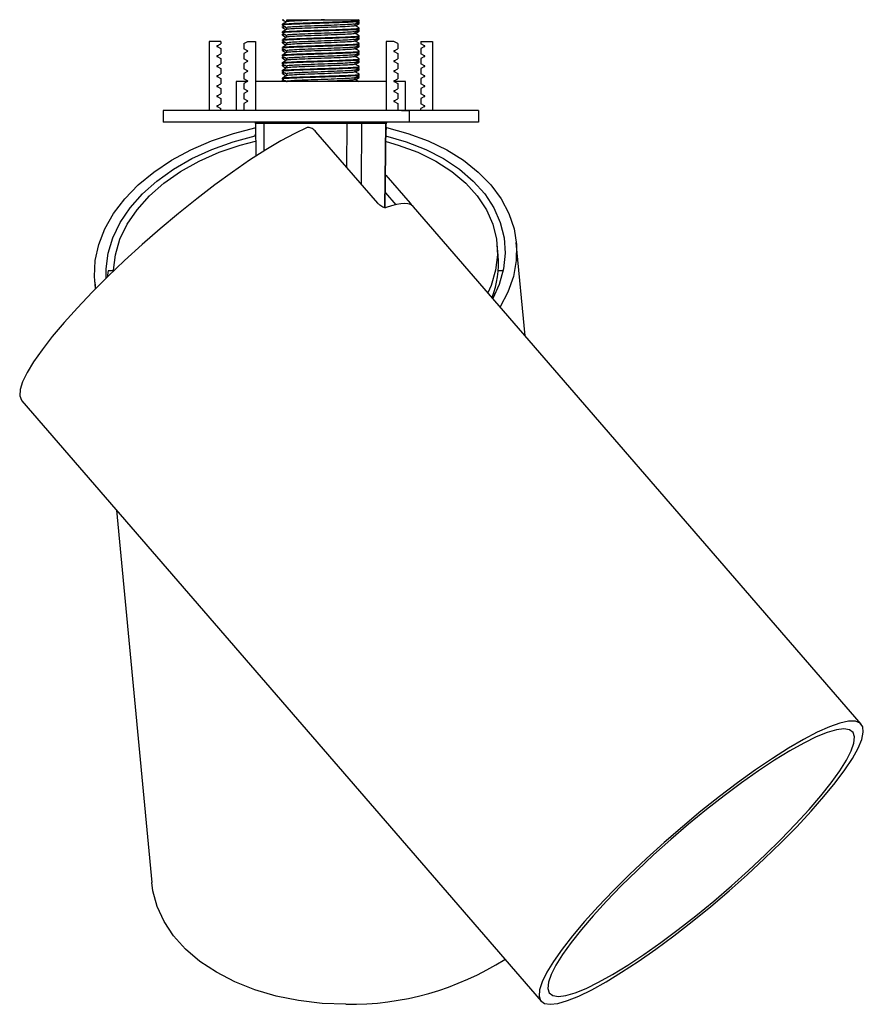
# Model space of a CAD drawing. Header units: millimetres. Extents: x 374 to 1056, y 319 to 621.
# Tile 1 of 4: x 374 to 428, y 349 to 413. Entities that reach past the tile are written whole.
import ezdxf

# ---------------------------------------------------------------- set-up
doc = ezdxf.new("R2010")
doc.units = ezdxf.units.MM
doc.linetypes.add('CENTERX2', pattern=[20.32, 12.7, -2.54, 2.54, -2.54])

msp = doc.modelspace()

# ---------------------------------------------------------------- linework, layer by layer
at = {"color": 7, "linetype": 'Continuous', "lineweight": 25}
for p, q in [((391.022, 412.889), (391.022, 412.767)), ((393.671, 412.898), (393.883, 412.898)), ((395.748, 412.862), (395.67, 412.907)), ((395.748, 412.723), (395.689, 412.757)), ((395.752, 412.796), (395.752, 412.898)), ((395.752, 412.657), (395.752, 412.719)), ((390.752, 412.608), (390.752, 412.546)), ((390.752, 412.469), (390.752, 412.407)), ((390.752, 412.108), (390.752, 412.046)), ((390.789, 412.469), (390.798, 412.472)), ((391.022, 412.389), (391.022, 412.267)), ((395.481, 412.514), (395.481, 412.637)), ((395.481, 412.014), (395.481, 412.137)), ((395.748, 412.223), (395.689, 412.257)), ((395.752, 412.296), (395.752, 412.358)), ((395.752, 412.157), (395.752, 412.219)), ((386.752, 411.498), (386.002, 411.498)), ((386.002, 411.498), (386.002, 406.998)), ((386.752, 411.498), (386.752, 411.348)), ((388.252, 411.353), (388.504, 411.498)), ((388.504, 411.498), (389.002, 411.498)), ((389.002, 411.498), (389.002, 406.998)), ((390.752, 411.969), (390.752, 411.907)), ((390.752, 411.608), (390.752, 411.546)), ((390.752, 411.469), (390.752, 411.407)), ((390.789, 411.969), (390.798, 411.972)), ((390.789, 411.469), (390.798, 411.472)), ((391.022, 411.889), (391.022, 411.767)), ((395.481, 411.514), (395.481, 411.637)), ((395.748, 411.723), (395.689, 411.757)), ((395.752, 411.796), (395.752, 411.858)), ((395.752, 411.657), (395.752, 411.719)), ((398, 411.498), (397.502, 411.498)), ((397.502, 411.498), (397.502, 406.998)), ((398.252, 411.353), (398, 411.498)), ((399.752, 411.498), (399.752, 411.348)), ((399.752, 411.498), (400.502, 411.498)), ((400.502, 411.498), (400.502, 406.998)), ((386.512, 411.21), (386.752, 411.348)), ((386.512, 411.166), (386.752, 411.028)), ((386.752, 411.028), (386.752, 410.698)), ((388.252, 411.353), (388.252, 411.023)), ((388.492, 410.885), (388.252, 411.023)), ((388.492, 410.841), (388.252, 410.703)), ((390.752, 411.108), (390.752, 411.046)), ((390.752, 410.969), (390.752, 410.907)), ((390.789, 410.969), (390.798, 410.972)), ((391.022, 411.389), (391.022, 411.267)), ((391.022, 410.889), (391.022, 410.767)), ((395.481, 411.014), (395.481, 411.137)), ((395.748, 411.223), (395.689, 411.257)), ((395.752, 411.296), (395.752, 411.358)), ((395.752, 411.157), (395.752, 411.219)), ((395.752, 410.796), (395.752, 410.858)), ((398.012, 410.885), (398.252, 411.023)), ((398.012, 410.841), (398.252, 410.703)), ((398.252, 411.353), (398.252, 411.023)), ((399.992, 411.21), (399.752, 411.348)), ((399.992, 411.166), (399.752, 411.028)), ((399.752, 411.028), (399.752, 410.698)), ((386.512, 410.56), (386.752, 410.698)), ((386.512, 410.516), (386.752, 410.378)), ((386.752, 410.378), (386.752, 410.048)), ((388.252, 410.703), (388.252, 410.373)), ((388.492, 410.235), (388.252, 410.373)), ((388.492, 410.191), (388.252, 410.053)), ((390.752, 410.608), (390.752, 410.546)), ((390.752, 410.469), (390.752, 410.407)), ((390.789, 410.469), (390.798, 410.472)), ((391.022, 410.389), (391.022, 410.267)), ((395.481, 410.514), (395.481, 410.637)), ((395.481, 410.014), (395.481, 410.137)), ((395.748, 410.723), (395.689, 410.757)), ((395.748, 410.223), (395.689, 410.257)), ((395.752, 410.657), (395.752, 410.719)), ((395.752, 410.296), (395.752, 410.358)), ((395.752, 410.157), (395.752, 410.219)), ((398.012, 410.235), (398.252, 410.373)), ((398.012, 410.191), (398.252, 410.053)), ((398.252, 410.703), (398.252, 410.373)), ((399.992, 410.56), (399.752, 410.698)), ((399.992, 410.516), (399.752, 410.378)), ((399.752, 410.378), (399.752, 410.048)), ((386.512, 409.91), (386.752, 410.048)), ((386.512, 409.866), (386.752, 409.728)), ((386.752, 409.728), (386.752, 409.398)), ((388.252, 410.053), (388.252, 409.723)), ((388.492, 409.585), (388.252, 409.723)), ((388.492, 409.541), (388.252, 409.403)), ((390.752, 410.108), (390.752, 410.046)), ((390.752, 409.969), (390.752, 409.907)), ((390.752, 409.608), (390.752, 409.546)), ((390.789, 409.969), (390.798, 409.972)), ((391.022, 409.889), (391.022, 409.767)), ((395.481, 409.514), (395.481, 409.637)), ((395.748, 409.723), (395.689, 409.757)), ((395.752, 409.796), (395.752, 409.858)), ((395.752, 409.657), (395.752, 409.719)), ((398.012, 409.585), (398.252, 409.723)), ((398.012, 409.541), (398.252, 409.403)), ((398.252, 410.053), (398.252, 409.723)), ((399.992, 409.91), (399.752, 410.048)), ((399.992, 409.866), (399.752, 409.728)), ((399.752, 409.728), (399.752, 409.398)), ((386.512, 409.26), (386.752, 409.398)), ((386.512, 409.216), (386.752, 409.078)), ((386.752, 409.078), (386.752, 408.748)), ((387.752, 408.898), (387.752, 406.998)), ((388.499, 408.898), (387.752, 408.898)), ((388.252, 409.403), (388.252, 409.073)), ((388.492, 408.935), (388.252, 409.073)), ((388.492, 408.891), (388.252, 408.753)), ((391.716, 408.898), (389.002, 408.898)), ((390.752, 409.469), (390.752, 409.407)), ((390.752, 409.108), (390.752, 409.046)), ((390.752, 408.969), (390.752, 408.907)), ((390.789, 409.469), (390.798, 409.472)), ((390.789, 408.969), (390.798, 408.972)), ((391.022, 409.389), (391.022, 409.267)), ((397.502, 408.898), (391.716, 408.898)), ((395.481, 409.014), (395.481, 409.137)), ((395.748, 409.223), (395.689, 409.257)), ((395.752, 409.296), (395.752, 409.358)), ((395.752, 409.157), (395.752, 409.219)), ((398.752, 408.898), (398.004, 408.898)), ((398.012, 408.935), (398.252, 409.073)), ((398.012, 408.891), (398.252, 408.753)), ((398.252, 409.403), (398.252, 409.073)), ((398.752, 406.998), (398.752, 408.898)), ((399.992, 409.26), (399.752, 409.398)), ((399.992, 409.216), (399.752, 409.078)), ((399.752, 409.078), (399.752, 408.748)), ((386.512, 408.61), (386.752, 408.748)), ((386.512, 408.566), (386.752, 408.428)), ((386.752, 408.428), (386.752, 408.098)), ((388.252, 408.753), (388.252, 408.423)), ((388.492, 408.285), (388.252, 408.423)), ((388.492, 408.241), (388.252, 408.103)), ((398.012, 408.285), (398.252, 408.423)), ((398.012, 408.241), (398.252, 408.103)), ((398.252, 408.753), (398.252, 408.423)), ((399.992, 408.61), (399.752, 408.748)), ((399.992, 408.566), (399.752, 408.428)), ((399.752, 408.428), (399.752, 408.098)), ((386.512, 407.96), (386.752, 408.098)), ((386.512, 407.916), (386.752, 407.778)), ((386.752, 407.778), (386.752, 407.448)), ((388.252, 408.103), (388.252, 407.773)), ((388.492, 407.635), (388.252, 407.773)), ((388.492, 407.591), (388.252, 407.453)), ((398.012, 407.635), (398.252, 407.773)), ((398.012, 407.591), (398.252, 407.453)), ((398.252, 408.103), (398.252, 407.773)), ((399.992, 407.96), (399.752, 408.098)), ((399.992, 407.916), (399.752, 407.778)), ((399.752, 407.778), (399.752, 407.448)), ((383.002, 406.998), (383.002, 406.248)), ((403.502, 406.998), (383.002, 406.998)), ((386.512, 407.31), (386.752, 407.448)), ((386.512, 407.266), (386.752, 407.128)), ((386.752, 406.998), (386.752, 407.128)), ((388.252, 407.453), (388.252, 406.998)), ((398.252, 407.453), (398.252, 406.998)), ((399.992, 407.31), (399.752, 407.448)), ((399.992, 407.266), (399.752, 407.128)), ((399.752, 406.998), (399.752, 407.128)), ((403.502, 406.998), (403.502, 406.248)), ((403.502, 406.248), (383.002, 406.248)), ((389.001, 406.158), (388.991, 406.248)), ((389.001, 406.154), (389.024, 404.031)), ((394.965, 406.153), (389.542, 406.153)), ((397.472, 406.153), (395.895, 406.153)), ((397.443, 400.691), (397.502, 406.154)), ((396.953, 400.978), (392.937, 405.623)), ((397.466, 402.808), (399.048, 400.978)), ((397.454, 401.654), (398.123, 400.88)), ((428.358, 367.122), (399.283, 400.748)), ((404.778, 397.577), (404.708, 398.32)), ((406.526, 392.371), (405.952, 398.438)), ((379.795, 396.592), (379.458, 396.592)), ((405.101, 396.592), (404.783, 396.592)), ((378.574, 395.846), (378.615, 395.419)), ((404.459, 395.092), (404.587, 395.092)), ((373.823, 388.149), (407.556, 349.135)), ((379.977, 381.032), (382.268, 356.833))]:
    msp.add_line(p, q, dxfattribs=at)
at = {"color": 7, "linetype": 'CENTERX2'}
for p, q in [((399.502, 406.998), (398.502, 406.998)), ((398.502, 406.998), (399.002, 406.998)), ((399.002, 406.998), (399.002, 406.248))]:
    msp.add_line(p, q, dxfattribs=at)
at = {"color": 8, "linetype": 'Continuous', "lineweight": 25}
for p, q in [((389.542, 406.153), (389.539, 406.248)), ((389.542, 406.153), (389.561, 404.374)), ((394.948, 403.297), (394.965, 406.153)), ((394.965, 406.153), (394.963, 406.248)), ((395.895, 406.153), (395.872, 402.229)), ((395.905, 406.248), (395.895, 406.153)), ((397.413, 400.689), (397.472, 406.153)), ((397.482, 406.248), (397.472, 406.153)), ((397.511, 405.893), (397.498, 405.78)), ((388.997, 405.363), (389.008, 405.465)), ((398.987, 400.922), (399.048, 400.978))]:
    msp.add_line(p, q, dxfattribs=at)
at = {"color": 7, "linetype": 'Continuous', "lineweight": 25, "flags": 128}
for points in [[(392.368, 405.893), (391.562, 405.516), (390.661, 405.032), (389.679, 404.447), (388.627, 403.769), (387.519, 403.007), (386.368, 402.169), (385.19, 401.267), (384, 400.313), (382.813, 399.318), (381.644, 398.295), (380.507, 397.257), (379.418, 396.218), (378.391, 395.191), (377.438, 394.189), (376.572, 393.224), (375.803, 392.31), (375.143, 391.457), (374.598, 390.677), (374.176, 389.979), (373.882, 389.373), (373.721, 388.867), (373.694, 388.466), (373.801, 388.176), (373.823, 388.149)], [(378.628, 395.433), (378.551, 396.218), (378.604, 397.257), (378.832, 398.295), (379.231, 399.318), (379.797, 400.313), (380.522, 401.267), (381.397, 402.169), (382.411, 403.007), (383.551, 403.769), (384.803, 404.447), (386.149, 405.032), (387.574, 405.516), (389.058, 405.893)], [(397.512, 406.248), (397.512, 406.246), (397.502, 406.149)], [(397.511, 405.893), (398.908, 405.516), (400.22, 405.032), (401.43, 404.447), (402.522, 403.769), (403.484, 403.007), (404.303, 402.169), (404.967, 401.267), (405.47, 400.313), (405.803, 399.318), (405.964, 398.295), (405.949, 397.257), (405.76, 396.218), (405.398, 395.191), (404.904, 394.247)], [(379.306, 396.109), (379.301, 396.712), (379.433, 397.729), (379.741, 398.738), (380.22, 399.726), (380.864, 400.678), (381.664, 401.582), (382.609, 402.425), (383.686, 403.196), (384.88, 403.884), (386.175, 404.48), (387.554, 404.975), (388.997, 405.363)], [(379.795, 396.583), (379.796, 396.626), (379.912, 397.635), (380.207, 398.637), (380.678, 399.617), (381.317, 400.561), (382.116, 401.456), (383.063, 402.287), (384.143, 403.044), (385.342, 403.715), (386.641, 404.29), (388.023, 404.761), (389.013, 405.022)], [(397.449, 405.363), (398.802, 404.975), (400.064, 404.48), (401.221, 403.884), (402.254, 403.196), (403.151, 402.425), (403.899, 401.582), (404.488, 400.678), (404.909, 399.726), (405.158, 398.738), (405.23, 397.729), (405.125, 396.712), (404.844, 395.7), (404.435, 394.79)], [(397.49, 404.988), (398.283, 404.761), (399.554, 404.29), (400.719, 403.715), (401.761, 403.044), (402.665, 402.287), (403.417, 401.456), (404.007, 400.561), (404.426, 399.617), (404.668, 398.637), (404.73, 397.635), (404.61, 396.626), (404.31, 395.624), (404.111, 395.165)], [(399.283, 400.748), (399.221, 400.809), (399.081, 400.89), (398.905, 400.939), (398.694, 400.956), (398.447, 400.939), (398.167, 400.89), (397.853, 400.809), (397.508, 400.695)], [(408.146, 348.928), (408.648, 348.988), (409.271, 349.167), (410.007, 349.463), (410.847, 349.872), (411.779, 350.388), (412.793, 351.006), (413.873, 351.716), (415.007, 352.51), (416.179, 353.377), (417.374, 354.306), (418.577, 355.285), (419.772, 356.301), (420.943, 357.341), (422.076, 358.391), (423.154, 359.438), (424.165, 360.468), (425.095, 361.467), (425.932, 362.422), (426.665, 363.322), (427.284, 364.154), (427.782, 364.907), (428.152, 365.572), (428.389, 366.14), (428.489, 366.604), (428.453, 366.957), (428.28, 367.195), (427.972, 367.315), (427.533, 367.315), (426.97, 367.195), (426.289, 366.957), (425.5, 366.604), (424.612, 366.14), (423.638, 365.572), (422.589, 364.907), (421.48, 364.154), (420.325, 363.322), (419.14, 362.422), (417.939, 361.467), (416.738, 360.468), (415.553, 359.438), (414.399, 358.391), (413.292, 357.341), (412.245, 356.301), (411.273, 355.285), (410.388, 354.306), (409.602, 353.377), (408.925, 352.51), (408.366, 351.716), (407.931, 351.006), (407.627, 350.388), (407.458, 349.872), (407.426, 349.463), (407.531, 349.167), (407.772, 348.988), (408.146, 348.928)], [(408.681, 349.429), (409.165, 349.488), (409.768, 349.664), (410.482, 349.954), (411.297, 350.355), (412.202, 350.861), (413.185, 351.465), (414.232, 352.159), (415.33, 352.934), (416.463, 353.779), (417.617, 354.683), (418.775, 355.634), (419.922, 356.618), (421.042, 357.623), (422.121, 358.634), (423.143, 359.639), (424.096, 360.623), (424.965, 361.574), (425.739, 362.478), (426.409, 363.323), (426.964, 364.098), (427.397, 364.792), (427.702, 365.397), (427.876, 365.902), (427.916, 366.303), (427.821, 366.593), (427.592, 366.769), (427.233, 366.828), (426.749, 366.769), (426.146, 366.593), (425.432, 366.303), (424.617, 365.902), (423.712, 365.397), (422.73, 364.792), (421.682, 364.098), (420.584, 363.323), (419.451, 362.478), (418.298, 361.574), (417.14, 360.623), (415.993, 359.639), (414.872, 358.634), (413.793, 357.623), (412.771, 356.618), (411.819, 355.634), (410.95, 354.683), (410.175, 353.779), (409.506, 352.934), (408.951, 352.159), (408.518, 351.465), (408.212, 350.861), (408.038, 350.355), (407.999, 349.954), (408.094, 349.664), (408.322, 349.488), (408.681, 349.429)], [(394.882, 348.928), (393.331, 348.988), (391.813, 349.167), (390.35, 349.463), (388.959, 349.872), (387.66, 350.388), (386.469, 351.006), (385.402, 351.716), (384.472, 352.51), (383.692, 353.377), (383.072, 354.306), (382.62, 355.285), (382.342, 356.301), (382.268, 356.833)]]:
    msp.add_lwpolyline(points, dxfattribs=at)
at = {"color": 7, "linetype": 'Continuous', "lineweight": 25}
for centre, radius, start, end in [((386.524, 411.188), 0.025, 120, 240), ((388.479, 410.863), 0.025, 300, 60), ((398.024, 410.863), 0.025, 120, 240), ((399.979, 411.188), 0.025, 300, 60), ((386.524, 410.538), 0.025, 120, 240), ((388.479, 410.213), 0.025, 300, 60), ((398.024, 410.213), 0.025, 120, 240), ((399.979, 410.538), 0.025, 300, 60), ((386.524, 409.888), 0.025, 120, 240), ((388.479, 409.563), 0.025, 300, 60), ((398.024, 409.563), 0.025, 120, 240), ((399.979, 409.888), 0.025, 300, 60), ((386.524, 409.238), 0.025, 120, 240), ((388.479, 408.913), 0.025, 300, 60), ((398.024, 408.913), 0.025, 120, 240), ((399.979, 409.238), 0.025, 300, 60), ((386.524, 408.588), 0.025, 120, 240), ((388.479, 408.263), 0.025, 300, 60), ((398.024, 408.263), 0.025, 120, 240), ((399.979, 408.588), 0.025, 300, 60), ((386.524, 407.938), 0.025, 120, 240), ((388.479, 407.613), 0.025, 300, 60), ((398.024, 407.613), 0.025, 120, 240), ((399.979, 407.938), 0.025, 300, 60), ((386.524, 407.288), 0.025, 120, 240), ((399.979, 407.288), 0.025, 300, 60), ((398.883, 397.068), 5.917, 338.1046, 4.93458), ((395.146, 367.737), 18.811, 269.19601, 302.35171)]:
    msp.add_arc(centre, radius, start, end, dxfattribs=at)
at = {"color": 8, "linetype": 'Continuous', "lineweight": 25}
for centre, major_axis, start_param, end_param in [((389.751, 406.148), (0.75, -0.005), 1.853972, 3.141356), ((396.752, 406.148), (0.75, 0.005), 6.000086, 6.28342)]:
    msp.add_ellipse(centre, major_axis=major_axis, ratio=0.00396, start_param=start_param, end_param=end_param, dxfattribs=at)
at = {"color": 7, "linetype": 'Continuous', "lineweight": 25}
msp.add_ellipse((395.175, 406.148), major_axis=(0.75, 0.003), ratio=0.00721, start_param=0.282969, end_param=1.853689, dxfattribs=at)
for points, knots in [([(390.755, 412.902), (390.8, 412.876), (390.884, 412.828), (390.967, 412.78), (391.006, 412.757)], [0, 0, 0, 0, 0.541084, 1, 1, 1, 1]), ([(391.026, 412.769), (390.981, 412.743), (390.891, 412.691), (390.8, 412.639), (390.755, 412.612)], [0, 0, 0, 0, 0.499963, 1, 1, 1, 1]), ([(390.776, 412.898), (390.769, 412.898), (390.76, 412.898), (390.847, 412.898), (390.861, 412.898)], [0, 0, 0, 0, 0.842454, 1, 1, 1, 1]), ([(390.79, 412.608), (390.779, 412.611), (390.727, 412.625), (391.022, 412.648), (391.642, 412.68), (392.537, 412.711), (393.531, 412.742), (394.489, 412.773), (395.245, 412.805), (395.699, 412.833), (395.709, 412.851), (395.713, 412.858)], [0, 0, 0, 0, 0.034764, 0.159764, 0.284764, 0.409764, 0.534764, 0.659764, 0.784764, 0.909764, 1, 1, 1, 1]), ([(395.701, 412.791), (395.696, 412.785), (395.683, 412.769), (395.242, 412.742), (394.49, 412.711), (393.531, 412.68), (392.537, 412.648), (391.642, 412.617), (391.022, 412.586), (390.727, 412.562), (390.779, 412.549), (390.79, 412.546)], [0, 0, 0, 0, 0.0736489, 0.200928, 0.328207, 0.455486, 0.582765, 0.710044, 0.8373231, 0.9646021, 1, 1, 1, 1]), ([(393.496, 412.898), (393.202, 412.888), (392.616, 412.867), (391.815, 412.836), (391.268, 412.805), (391.007, 412.782), (391.041, 412.771), (391.045, 412.769)], [0, 0, 0, 0, 0.242528, 0.485055, 0.727583, 0.970111, 1, 1, 1, 1]), ([(391.036, 412.898), (391.048, 412.898), (391.096, 412.898), (391.327, 412.898), (391.833, 412.898), (392.501, 412.898), (393.085, 412.898), (393.415, 412.898), (393.496, 412.898)], [0, 0, 0, 0, 0.0718, 0.286448, 0.501095, 0.715743, 0.93039, 1, 1, 1, 1]), ([(393.496, 412.898), (393.719, 412.898), (394.166, 412.898), (394.794, 412.898), (395.311, 412.898), (395.639, 412.898), (395.657, 412.898), (395.665, 412.898)], [0, 0, 0, 0, 0.190385, 0.380671, 0.599331, 0.821393, 1, 1, 1, 1]), ([(395.477, 412.634), (395.522, 412.661), (395.612, 412.713), (395.703, 412.765), (395.748, 412.791)], [0, 0, 0, 0, 0.4999664, 1, 1, 1, 1]), ([(395.579, 412.694), (395.655, 412.699), (395.768, 412.708), (395.728, 412.716), (395.714, 412.719)], [0, 0, 0, 0, 0.671792, 1, 1, 1, 1]), ([(390.755, 412.541), (390.801, 412.515), (390.889, 412.464), (390.978, 412.412), (391.022, 412.387)], [0, 0, 0, 0, 0.507773, 1, 1, 1, 1]), ([(390.755, 412.402), (390.8, 412.376), (390.884, 412.328), (390.967, 412.28), (391.006, 412.257)], [0, 0, 0, 0, 0.541084, 1, 1, 1, 1]), ([(391.026, 412.269), (390.981, 412.243), (390.891, 412.191), (390.8, 412.139), (390.755, 412.112)], [0, 0, 0, 0, 0.499963, 1, 1, 1, 1]), ([(390.79, 412.108), (390.779, 412.111), (390.727, 412.125), (391.022, 412.148), (391.642, 412.18), (392.537, 412.211), (393.531, 412.242), (394.489, 412.273), (395.245, 412.305), (395.699, 412.333), (395.709, 412.351), (395.713, 412.358)], [0, 0, 0, 0, 0.034764, 0.159764, 0.284764, 0.409764, 0.534764, 0.659764, 0.784764, 0.909764, 1, 1, 1, 1]), ([(390.953, 412.436), (390.917, 412.434), (390.76, 412.424), (390.776, 412.414), (390.789, 412.407)], [0, 0, 0, 0, 0.2286035, 1, 1, 1, 1]), ([(395.713, 412.296), (395.709, 412.288), (395.699, 412.27), (395.245, 412.242), (394.489, 412.211), (393.531, 412.18), (392.536, 412.148), (391.643, 412.117), (391.018, 412.086), (390.72, 412.061), (390.783, 412.046), (390.802, 412.041)], [0, 0, 0, 0, 0.088649, 0.21145, 0.334251, 0.457052, 0.579853, 0.702654, 0.825456, 0.948257, 1, 1, 1, 1]), ([(395.447, 412.515), (395.443, 412.507), (395.435, 412.489), (395.029, 412.461), (394.355, 412.43), (393.501, 412.398), (392.614, 412.367), (391.815, 412.336), (391.268, 412.305), (391.007, 412.282), (391.041, 412.271), (391.045, 412.269)], [0, 0, 0, 0, 0.092027, 0.219493, 0.34696, 0.474426, 0.601892, 0.729358, 0.856825, 0.984291, 1, 1, 1, 1]), ([(395.435, 412.635), (395.431, 412.629), (395.419, 412.613), (395.026, 412.586), (394.356, 412.555), (393.501, 412.523), (392.614, 412.492), (391.817, 412.461), (391.263, 412.43), (391, 412.406), (391.047, 412.392), (391.057, 412.39)], [0, 0, 0, 0, 0.07245, 0.199872, 0.327295, 0.454717, 0.58214, 0.709562, 0.836985, 0.964407, 1, 1, 1, 1]), ([(395.435, 412.135), (395.431, 412.129), (395.419, 412.113), (395.026, 412.086), (394.356, 412.055), (393.501, 412.023), (392.614, 411.992), (391.817, 411.961), (391.263, 411.93), (391, 411.906), (391.047, 411.892), (391.057, 411.89)], [0, 0, 0, 0, 0.07245, 0.199872, 0.327295, 0.454717, 0.58214, 0.709562, 0.836985, 0.964407, 1, 1, 1, 1]), ([(395.477, 412.134), (395.522, 412.161), (395.612, 412.213), (395.703, 412.265), (395.748, 412.291)], [0, 0, 0, 0, 0.4999664, 1, 1, 1, 1]), ([(395.714, 412.657), (395.726, 412.654), (395.777, 412.642), (395.61, 412.63), (395.481, 412.621)], [0, 0, 0, 0, 0.23161, 1, 1, 1, 1]), ([(395.748, 412.362), (395.703, 412.389), (395.614, 412.44), (395.525, 412.492), (395.481, 412.517)], [0, 0, 0, 0, 0.507528, 1, 1, 1, 1]), ([(395.714, 412.157), (395.726, 412.154), (395.777, 412.142), (395.61, 412.13), (395.481, 412.121)], [0, 0, 0, 0, 0.23161, 1, 1, 1, 1]), ([(395.497, 412.507), (395.536, 412.53), (395.619, 412.578), (395.703, 412.626), (395.748, 412.652)], [0, 0, 0, 0, 0.458916, 1, 1, 1, 1]), ([(395.497, 412.007), (395.536, 412.03), (395.619, 412.078), (395.703, 412.126), (395.748, 412.152)], [0, 0, 0, 0, 0.458916, 1, 1, 1, 1]), ([(395.579, 412.194), (395.655, 412.199), (395.768, 412.208), (395.728, 412.216), (395.714, 412.219)], [0, 0, 0, 0, 0.671792, 1, 1, 1, 1]), ([(390.755, 412.041), (390.801, 412.015), (390.889, 411.964), (390.978, 411.912), (391.022, 411.887)], [0, 0, 0, 0, 0.507773, 1, 1, 1, 1]), ([(390.755, 411.902), (390.8, 411.876), (390.884, 411.828), (390.967, 411.78), (391.006, 411.757)], [0, 0, 0, 0, 0.541084, 1, 1, 1, 1]), ([(391.026, 411.769), (390.981, 411.743), (390.891, 411.691), (390.8, 411.639), (390.755, 411.612)], [0, 0, 0, 0, 0.499963, 1, 1, 1, 1]), ([(390.755, 411.541), (390.801, 411.515), (390.889, 411.464), (390.978, 411.412), (391.022, 411.387)], [0, 0, 0, 0, 0.507773, 1, 1, 1, 1]), ([(390.755, 411.402), (390.8, 411.376), (390.884, 411.328), (390.967, 411.28), (391.006, 411.257)], [0, 0, 0, 0, 0.541084, 1, 1, 1, 1]), ([(390.79, 411.608), (390.779, 411.611), (390.727, 411.625), (391.022, 411.648), (391.642, 411.68), (392.537, 411.711), (393.531, 411.742), (394.489, 411.773), (395.245, 411.805), (395.699, 411.833), (395.709, 411.851), (395.713, 411.858)], [0, 0, 0, 0, 0.034764, 0.159764, 0.284764, 0.409764, 0.534764, 0.659764, 0.784764, 0.909764, 1, 1, 1, 1]), ([(390.953, 411.936), (390.917, 411.934), (390.76, 411.924), (390.776, 411.914), (390.789, 411.907)], [0, 0, 0, 0, 0.228604, 1, 1, 1, 1]), ([(390.953, 411.436), (390.917, 411.434), (390.76, 411.424), (390.776, 411.414), (390.789, 411.407)], [0, 0, 0, 0, 0.228604, 1, 1, 1, 1]), ([(395.713, 411.796), (395.709, 411.788), (395.699, 411.77), (395.245, 411.742), (394.489, 411.711), (393.531, 411.68), (392.536, 411.648), (391.643, 411.617), (391.018, 411.586), (390.72, 411.561), (390.783, 411.546), (390.802, 411.541)], [0, 0, 0, 0, 0.088649, 0.21145, 0.334251, 0.457052, 0.579853, 0.702654, 0.825456, 0.948257, 1, 1, 1, 1]), ([(395.447, 412.015), (395.443, 412.007), (395.435, 411.989), (395.029, 411.961), (394.355, 411.93), (393.501, 411.898), (392.614, 411.867), (391.815, 411.836), (391.268, 411.805), (391.007, 411.782), (391.041, 411.771), (391.045, 411.769)], [0, 0, 0, 0, 0.092027, 0.219493, 0.34696, 0.474426, 0.601892, 0.729358, 0.856825, 0.984291, 1, 1, 1, 1]), ([(395.447, 411.515), (395.443, 411.507), (395.435, 411.489), (395.029, 411.461), (394.355, 411.43), (393.501, 411.398), (392.614, 411.367), (391.815, 411.336), (391.268, 411.305), (391.007, 411.282), (391.041, 411.271), (391.045, 411.269)], [0, 0, 0, 0, 0.092027, 0.219493, 0.34696, 0.474426, 0.601892, 0.729358, 0.856825, 0.984291, 1, 1, 1, 1]), ([(395.435, 411.635), (395.431, 411.629), (395.419, 411.613), (395.026, 411.586), (394.356, 411.555), (393.501, 411.523), (392.614, 411.492), (391.817, 411.461), (391.263, 411.43), (391, 411.406), (391.047, 411.392), (391.057, 411.39)], [0, 0, 0, 0, 0.07245, 0.199872, 0.327295, 0.454717, 0.58214, 0.709562, 0.836985, 0.964407, 1, 1, 1, 1]), ([(395.477, 411.634), (395.522, 411.661), (395.612, 411.713), (395.703, 411.765), (395.748, 411.791)], [0, 0, 0, 0, 0.499966, 1, 1, 1, 1]), ([(395.748, 411.862), (395.703, 411.889), (395.614, 411.94), (395.525, 411.992), (395.481, 412.017)], [0, 0, 0, 0, 0.507528, 1, 1, 1, 1]), ([(395.714, 411.657), (395.726, 411.654), (395.777, 411.642), (395.61, 411.63), (395.481, 411.621)], [0, 0, 0, 0, 0.23161, 1, 1, 1, 1]), ([(395.748, 411.362), (395.703, 411.389), (395.614, 411.44), (395.525, 411.492), (395.481, 411.517)], [0, 0, 0, 0, 0.507528, 1, 1, 1, 1]), ([(395.497, 411.507), (395.536, 411.53), (395.619, 411.578), (395.703, 411.626), (395.748, 411.652)], [0, 0, 0, 0, 0.458916, 1, 1, 1, 1]), ([(395.579, 411.694), (395.655, 411.699), (395.768, 411.708), (395.728, 411.716), (395.714, 411.719)], [0, 0, 0, 0, 0.671792, 1, 1, 1, 1]), ([(391.026, 411.269), (390.981, 411.243), (390.891, 411.191), (390.8, 411.139), (390.755, 411.112)], [0, 0, 0, 0, 0.499963, 1, 1, 1, 1]), ([(390.755, 411.041), (390.801, 411.015), (390.889, 410.964), (390.978, 410.912), (391.022, 410.887)], [0, 0, 0, 0, 0.507773, 1, 1, 1, 1]), ([(390.755, 410.902), (390.8, 410.876), (390.884, 410.828), (390.967, 410.78), (391.006, 410.757)], [0, 0, 0, 0, 0.541084, 1, 1, 1, 1]), ([(391.026, 410.769), (390.981, 410.743), (390.891, 410.691), (390.8, 410.639), (390.755, 410.612)], [0, 0, 0, 0, 0.499963, 1, 1, 1, 1]), ([(390.79, 411.108), (390.779, 411.111), (390.727, 411.125), (391.022, 411.148), (391.642, 411.18), (392.537, 411.211), (393.531, 411.242), (394.489, 411.273), (395.245, 411.305), (395.699, 411.333), (395.709, 411.351), (395.713, 411.358)], [0, 0, 0, 0, 0.034764, 0.159764, 0.284764, 0.409764, 0.534764, 0.659764, 0.784764, 0.909764, 1, 1, 1, 1]), ([(390.79, 410.608), (390.779, 410.611), (390.727, 410.625), (391.022, 410.648), (391.642, 410.68), (392.537, 410.711), (393.531, 410.742), (394.489, 410.773), (395.245, 410.805), (395.699, 410.833), (395.709, 410.851), (395.713, 410.858)], [0, 0, 0, 0, 0.034764, 0.159764, 0.284764, 0.409764, 0.534764, 0.659764, 0.784764, 0.909764, 1, 1, 1, 1]), ([(390.953, 410.936), (390.917, 410.934), (390.76, 410.924), (390.776, 410.914), (390.789, 410.907)], [0, 0, 0, 0, 0.228604, 1, 1, 1, 1]), ([(395.713, 411.296), (395.709, 411.288), (395.699, 411.27), (395.245, 411.242), (394.489, 411.211), (393.531, 411.18), (392.536, 411.148), (391.643, 411.117), (391.018, 411.086), (390.72, 411.061), (390.783, 411.046), (390.802, 411.041)], [0, 0, 0, 0, 0.088649, 0.21145, 0.334251, 0.457052, 0.579853, 0.702654, 0.825456, 0.948257, 1, 1, 1, 1]), ([(395.713, 410.796), (395.709, 410.788), (395.699, 410.77), (395.245, 410.742), (394.489, 410.711), (393.531, 410.68), (392.536, 410.648), (391.643, 410.617), (391.018, 410.586), (390.72, 410.561), (390.783, 410.546), (390.802, 410.541)], [0, 0, 0, 0, 0.088649, 0.21145, 0.334251, 0.457052, 0.579853, 0.702654, 0.825456, 0.948257, 1, 1, 1, 1]), ([(395.447, 411.015), (395.443, 411.007), (395.435, 410.989), (395.029, 410.961), (394.355, 410.93), (393.501, 410.898), (392.614, 410.867), (391.815, 410.836), (391.268, 410.805), (391.007, 410.782), (391.041, 410.771), (391.045, 410.769)], [0, 0, 0, 0, 0.092027, 0.219493, 0.34696, 0.474426, 0.601892, 0.729358, 0.856825, 0.984291, 1, 1, 1, 1]), ([(395.435, 411.135), (395.431, 411.129), (395.419, 411.113), (395.026, 411.086), (394.356, 411.055), (393.501, 411.023), (392.614, 410.992), (391.817, 410.961), (391.263, 410.93), (391, 410.906), (391.047, 410.892), (391.057, 410.89)], [0, 0, 0, 0, 0.07245, 0.199872, 0.327295, 0.454717, 0.58214, 0.709562, 0.836985, 0.964407, 1, 1, 1, 1]), ([(395.477, 411.134), (395.522, 411.161), (395.612, 411.213), (395.703, 411.265), (395.748, 411.291)], [0, 0, 0, 0, 0.499966, 1, 1, 1, 1]), ([(395.477, 410.634), (395.522, 410.661), (395.612, 410.713), (395.703, 410.765), (395.748, 410.791)], [0, 0, 0, 0, 0.499966, 1, 1, 1, 1]), ([(395.714, 411.157), (395.726, 411.154), (395.777, 411.142), (395.61, 411.13), (395.481, 411.121)], [0, 0, 0, 0, 0.23161, 1, 1, 1, 1]), ([(395.748, 410.862), (395.703, 410.889), (395.614, 410.94), (395.525, 410.992), (395.481, 411.017)], [0, 0, 0, 0, 0.507528, 1, 1, 1, 1]), ([(395.497, 411.007), (395.536, 411.03), (395.619, 411.078), (395.703, 411.126), (395.748, 411.152)], [0, 0, 0, 0, 0.458916, 1, 1, 1, 1]), ([(395.579, 411.194), (395.655, 411.199), (395.768, 411.208), (395.728, 411.216), (395.714, 411.219)], [0, 0, 0, 0, 0.671792, 1, 1, 1, 1]), ([(390.755, 410.541), (390.801, 410.515), (390.889, 410.464), (390.978, 410.412), (391.022, 410.387)], [0, 0, 0, 0, 0.507773, 1, 1, 1, 1]), ([(390.755, 410.402), (390.8, 410.376), (390.884, 410.328), (390.967, 410.28), (391.006, 410.257)], [0, 0, 0, 0, 0.541084, 1, 1, 1, 1]), ([(391.026, 410.269), (390.981, 410.243), (390.891, 410.191), (390.8, 410.139), (390.755, 410.112)], [0, 0, 0, 0, 0.499963, 1, 1, 1, 1]), ([(390.79, 410.108), (390.779, 410.111), (390.727, 410.125), (391.022, 410.148), (391.642, 410.18), (392.537, 410.211), (393.531, 410.242), (394.489, 410.273), (395.245, 410.305), (395.699, 410.333), (395.709, 410.351), (395.713, 410.358)], [0, 0, 0, 0, 0.034764, 0.159764, 0.284764, 0.409764, 0.534764, 0.659764, 0.784764, 0.909764, 1, 1, 1, 1]), ([(390.953, 410.436), (390.917, 410.434), (390.76, 410.424), (390.776, 410.414), (390.789, 410.407)], [0, 0, 0, 0, 0.228604, 1, 1, 1, 1]), ([(395.713, 410.296), (395.709, 410.288), (395.699, 410.27), (395.245, 410.242), (394.489, 410.211), (393.531, 410.18), (392.536, 410.148), (391.643, 410.117), (391.018, 410.086), (390.72, 410.061), (390.783, 410.046), (390.802, 410.041)], [0, 0, 0, 0, 0.088649, 0.21145, 0.334251, 0.457052, 0.579853, 0.702654, 0.825456, 0.948257, 1, 1, 1, 1]), ([(395.447, 410.515), (395.443, 410.507), (395.435, 410.489), (395.029, 410.461), (394.355, 410.43), (393.501, 410.398), (392.614, 410.367), (391.815, 410.336), (391.268, 410.305), (391.007, 410.282), (391.041, 410.271), (391.045, 410.269)], [0, 0, 0, 0, 0.092027, 0.219493, 0.34696, 0.474426, 0.601892, 0.729358, 0.856825, 0.984291, 1, 1, 1, 1]), ([(395.435, 410.635), (395.431, 410.629), (395.419, 410.613), (395.026, 410.586), (394.356, 410.555), (393.501, 410.523), (392.614, 410.492), (391.817, 410.461), (391.263, 410.43), (391, 410.406), (391.047, 410.392), (391.057, 410.39)], [0, 0, 0, 0, 0.07245, 0.199872, 0.327295, 0.454717, 0.58214, 0.709562, 0.836985, 0.964407, 1, 1, 1, 1]), ([(395.435, 410.135), (395.431, 410.129), (395.419, 410.113), (395.026, 410.086), (394.356, 410.055), (393.501, 410.023), (392.614, 409.992), (391.817, 409.961), (391.263, 409.93), (391, 409.906), (391.047, 409.892), (391.057, 409.89)], [0, 0, 0, 0, 0.07245, 0.199872, 0.327295, 0.454717, 0.58214, 0.709562, 0.836985, 0.964407, 1, 1, 1, 1]), ([(395.477, 410.134), (395.522, 410.161), (395.612, 410.213), (395.703, 410.265), (395.748, 410.291)], [0, 0, 0, 0, 0.499966, 1, 1, 1, 1]), ([(395.714, 410.657), (395.726, 410.654), (395.777, 410.642), (395.61, 410.63), (395.481, 410.621)], [0, 0, 0, 0, 0.23161, 1, 1, 1, 1]), ([(395.748, 410.362), (395.703, 410.389), (395.614, 410.44), (395.525, 410.492), (395.481, 410.517)], [0, 0, 0, 0, 0.507528, 1, 1, 1, 1]), ([(395.714, 410.157), (395.726, 410.154), (395.777, 410.142), (395.61, 410.13), (395.481, 410.121)], [0, 0, 0, 0, 0.23161, 1, 1, 1, 1]), ([(395.497, 410.507), (395.536, 410.53), (395.619, 410.578), (395.703, 410.626), (395.748, 410.652)], [0, 0, 0, 0, 0.458916, 1, 1, 1, 1]), ([(395.497, 410.007), (395.536, 410.03), (395.619, 410.078), (395.703, 410.126), (395.748, 410.152)], [0, 0, 0, 0, 0.458916, 1, 1, 1, 1]), ([(395.579, 410.694), (395.652, 410.699), (395.779, 410.709), (395.725, 410.719), (395.701, 410.724)], [0, 0, 0, 0, 0.570591, 1, 1, 1, 1]), ([(395.579, 410.194), (395.652, 410.199), (395.779, 410.209), (395.725, 410.219), (395.701, 410.224)], [0, 0, 0, 0, 0.570591, 1, 1, 1, 1]), ([(390.755, 410.041), (390.801, 410.015), (390.889, 409.964), (390.978, 409.912), (391.022, 409.887)], [0, 0, 0, 0, 0.507773, 1, 1, 1, 1]), ([(390.755, 409.902), (390.8, 409.876), (390.884, 409.828), (390.967, 409.78), (391.006, 409.757)], [0, 0, 0, 0, 0.541084, 1, 1, 1, 1]), ([(391.026, 409.769), (390.981, 409.743), (390.891, 409.691), (390.8, 409.639), (390.755, 409.612)], [0, 0, 0, 0, 0.499963, 1, 1, 1, 1]), ([(390.755, 409.541), (390.801, 409.515), (390.889, 409.464), (390.978, 409.412), (391.022, 409.387)], [0, 0, 0, 0, 0.507773, 1, 1, 1, 1]), ([(390.79, 409.608), (390.779, 409.611), (390.727, 409.625), (391.022, 409.648), (391.642, 409.68), (392.537, 409.711), (393.531, 409.742), (394.489, 409.773), (395.245, 409.805), (395.699, 409.833), (395.709, 409.851), (395.713, 409.858)], [0, 0, 0, 0, 0.034764, 0.159764, 0.284764, 0.409764, 0.534764, 0.659764, 0.784764, 0.909764, 1, 1, 1, 1]), ([(390.953, 409.936), (390.917, 409.934), (390.76, 409.924), (390.776, 409.914), (390.789, 409.907)], [0, 0, 0, 0, 0.228604, 1, 1, 1, 1]), ([(395.713, 409.796), (395.709, 409.788), (395.699, 409.77), (395.245, 409.742), (394.489, 409.711), (393.531, 409.68), (392.536, 409.648), (391.643, 409.617), (391.018, 409.586), (390.72, 409.561), (390.783, 409.546), (390.802, 409.541)], [0, 0, 0, 0, 0.088649, 0.21145, 0.334251, 0.457052, 0.579853, 0.702654, 0.825456, 0.948257, 1, 1, 1, 1]), ([(395.447, 410.015), (395.443, 410.007), (395.435, 409.989), (395.029, 409.961), (394.355, 409.93), (393.501, 409.898), (392.614, 409.867), (391.815, 409.836), (391.268, 409.805), (391.007, 409.782), (391.041, 409.771), (391.045, 409.769)], [0, 0, 0, 0, 0.092027, 0.219493, 0.34696, 0.474426, 0.601892, 0.729358, 0.856825, 0.984291, 1, 1, 1, 1]), ([(395.447, 409.515), (395.443, 409.507), (395.435, 409.489), (395.029, 409.461), (394.355, 409.43), (393.501, 409.398), (392.614, 409.367), (391.815, 409.336), (391.268, 409.305), (391.007, 409.282), (391.041, 409.271), (391.045, 409.269)], [0, 0, 0, 0, 0.092027, 0.219493, 0.34696, 0.474426, 0.601892, 0.729358, 0.856825, 0.984291, 1, 1, 1, 1]), ([(395.435, 409.635), (395.431, 409.629), (395.419, 409.613), (395.026, 409.586), (394.356, 409.555), (393.501, 409.523), (392.614, 409.492), (391.817, 409.461), (391.263, 409.43), (391, 409.406), (391.047, 409.392), (391.057, 409.39)], [0, 0, 0, 0, 0.07245, 0.199872, 0.327295, 0.454717, 0.58214, 0.709562, 0.836985, 0.964407, 1, 1, 1, 1]), ([(395.477, 409.634), (395.522, 409.661), (395.612, 409.713), (395.703, 409.765), (395.748, 409.791)], [0, 0, 0, 0, 0.499966, 1, 1, 1, 1]), ([(395.748, 409.862), (395.703, 409.889), (395.614, 409.94), (395.525, 409.992), (395.481, 410.017)], [0, 0, 0, 0, 0.507528, 1, 1, 1, 1]), ([(395.714, 409.657), (395.726, 409.654), (395.777, 409.642), (395.61, 409.63), (395.481, 409.621)], [0, 0, 0, 0, 0.23161, 1, 1, 1, 1]), ([(395.748, 409.362), (395.703, 409.389), (395.614, 409.44), (395.525, 409.492), (395.481, 409.517)], [0, 0, 0, 0, 0.507528, 1, 1, 1, 1]), ([(395.497, 409.507), (395.536, 409.53), (395.619, 409.578), (395.703, 409.626), (395.748, 409.652)], [0, 0, 0, 0, 0.458916, 1, 1, 1, 1]), ([(395.579, 409.694), (395.652, 409.699), (395.779, 409.709), (395.725, 409.719), (395.701, 409.724)], [0, 0, 0, 0, 0.570591, 1, 1, 1, 1]), ([(390.755, 409.402), (390.8, 409.376), (390.884, 409.328), (390.967, 409.28), (391.006, 409.257)], [0, 0, 0, 0, 0.541084, 1, 1, 1, 1]), ([(391.026, 409.269), (390.981, 409.243), (390.891, 409.191), (390.8, 409.139), (390.755, 409.112)], [0, 0, 0, 0, 0.499963, 1, 1, 1, 1]), ([(390.755, 409.041), (390.801, 409.015), (390.889, 408.964), (390.978, 408.912), (391.022, 408.887)], [0, 0, 0, 0, 0.507773, 1, 1, 1, 1]), ([(390.79, 409.108), (390.779, 409.111), (390.727, 409.125), (391.022, 409.148), (391.642, 409.18), (392.537, 409.211), (393.531, 409.242), (394.489, 409.273), (395.245, 409.305), (395.699, 409.333), (395.709, 409.351), (395.713, 409.358)], [0, 0, 0, 0, 0.034764, 0.159764, 0.284764, 0.409764, 0.534764, 0.659764, 0.784764, 0.909764, 1, 1, 1, 1]), ([(390.953, 409.436), (390.917, 409.434), (390.76, 409.424), (390.776, 409.414), (390.789, 409.407)], [0, 0, 0, 0, 0.228604, 1, 1, 1, 1]), ([(390.953, 408.936), (390.917, 408.934), (390.76, 408.924), (390.776, 408.914), (390.789, 408.907)], [0, 0, 0, 0, 0.228604, 1, 1, 1, 1]), ([(395.713, 409.296), (395.709, 409.288), (395.699, 409.27), (395.245, 409.242), (394.489, 409.211), (393.531, 409.18), (392.536, 409.148), (391.643, 409.117), (391.018, 409.086), (390.72, 409.061), (390.783, 409.046), (390.802, 409.041)], [0, 0, 0, 0, 0.088649, 0.21145, 0.334251, 0.457052, 0.579853, 0.702654, 0.825456, 0.948257, 1, 1, 1, 1]), ([(395.435, 409.135), (395.431, 409.129), (395.419, 409.113), (395.026, 409.086), (394.356, 409.055), (393.501, 409.023), (392.614, 408.992), (391.817, 408.961), (391.263, 408.93), (391, 408.906), (391.047, 408.892), (391.057, 408.89)], [0, 0, 0, 0, 0.07245, 0.199872, 0.327295, 0.454717, 0.58214, 0.709562, 0.836985, 0.964407, 1, 1, 1, 1]), ([(395.447, 409.015), (395.443, 409.007), (395.435, 408.989), (395.028, 408.961), (394.357, 408.93), (393.783, 408.909), (393.496, 408.898)], [0, 0, 0, 0, 0.193976, 0.46265, 0.731325, 1, 1, 1, 1]), ([(395.477, 409.134), (395.522, 409.161), (395.612, 409.213), (395.703, 409.265), (395.748, 409.291)], [0, 0, 0, 0, 0.499966, 1, 1, 1, 1]), ([(395.714, 409.157), (395.726, 409.154), (395.777, 409.142), (395.61, 409.13), (395.481, 409.121)], [0, 0, 0, 0, 0.23161, 1, 1, 1, 1]), ([(395.72, 408.879), (395.684, 408.899), (395.605, 408.945), (395.525, 408.992), (395.481, 409.017)], [0, 0, 0, 0, 0.45041, 1, 1, 1, 1]), ([(395.497, 409.007), (395.536, 409.03), (395.619, 409.078), (395.703, 409.126), (395.748, 409.152)], [0, 0, 0, 0, 0.458916, 1, 1, 1, 1]), ([(395.579, 409.194), (395.655, 409.199), (395.768, 409.208), (395.728, 409.216), (395.714, 409.219)], [0, 0, 0, 0, 0.671792, 1, 1, 1, 1]), ([(392.937, 405.623), (392.9, 405.662), (392.825, 405.741), (392.692, 405.834), (392.56, 405.895), (392.447, 405.915), (392.392, 405.9), (392.368, 405.893)], [0, 0, 0, 0, 0.203682, 0.407256, 0.613897, 0.828073, 1, 1, 1, 1]), ([(397.508, 400.695), (397.478, 400.69), (397.418, 400.679), (397.288, 400.719), (397.149, 400.797), (397.033, 400.891), (396.974, 400.955), (396.953, 400.978)], [0, 0, 0, 0, 0.223363, 0.446786, 0.66793, 0.882137, 1, 1, 1, 1]), ([(399.048, 400.978), (399.084, 400.937), (399.128, 400.886), (399.163, 400.849), (399.17, 400.842)], [0, 0, 0, 0, 0.80558, 1, 1, 1, 1]), ([(379.468, 396.581), (379.462, 396.583), (379.445, 396.589), (379.42, 396.505), (379.399, 396.368), (379.394, 396.242), (379.393, 396.191)], [0, 0, 0, 0, 0.160766, 0.473403, 0.785686, 1, 1, 1, 1])]:
    msp.add_open_spline(points, degree=3, knots=knots, dxfattribs=at)

doc.saveas('drawing.dxf')
